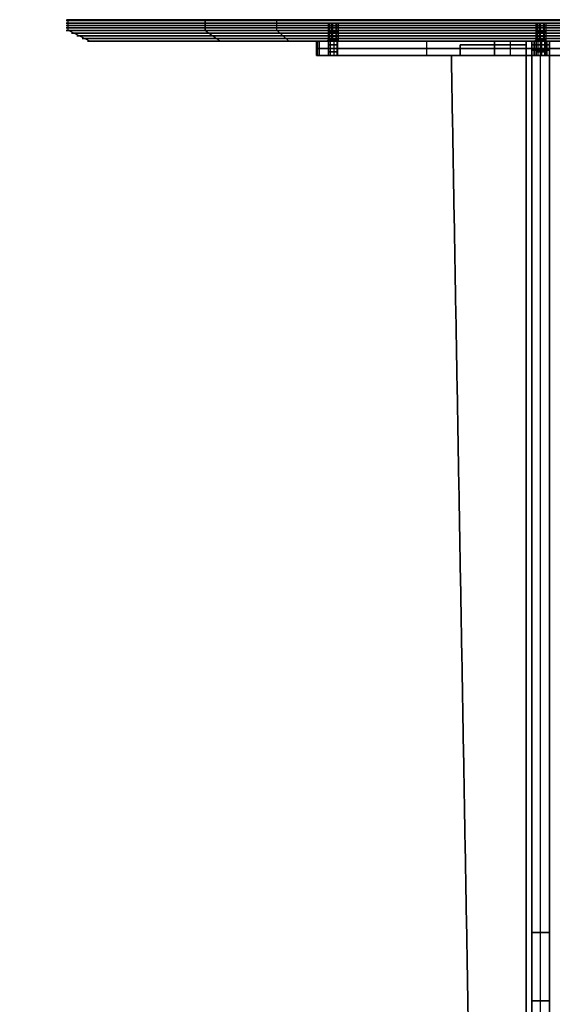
# Model space of a CAD drawing. Header units: millimetres. Extents: x -291 to 291, y -7 to 1090.
# Tile 10 of 11: x -291 to 7, y 540 to 1090. Entities that reach past the tile are written whole.
import ezdxf

# ---------------------------------------------------------------- set-up
doc = ezdxf.new("R2010")
doc.units = ezdxf.units.MM
doc.header["$MEASUREMENT"] = 0
for name, color, linetype in [('IGES LEVEL 10', 7, 'Continuous'), ('IGES LEVEL 3', 7, 'Continuous'), ('IGES LEVEL 8', 7, 'Continuous')]:
    doc.layers.add(name, color=color, linetype=linetype)

msp = doc.modelspace()

# ---------------------------------------------------------------- linework, layer by layer
at = {"layer": 'IGES LEVEL 10', "extrusion": (0, 1, 0)}
for centre, radius, start, end in [((120.21, 0, 1078), 5, 315, 0), ((120.21, 0, 1078), 5, 360, 45), ((115.97, 0, 1078), 2.5, 180, 360), ((115.97, 0, 1078), 2.5, 0, 180), ((0, 120.21, 1078), 5, 45, 135), ((0, -120.21, 1078), 5, 225, 315), ((0, -115.97, 1078), 2.5, 180, 360), ((0, 115.97, 1078), 2.5, 180, 0), ((0, 115.97, 1078), 2.5, 0, 180), ((0, -115.97, 1078), 2.5, 0, 180), ((120.21, 0, 1070), 5, 315, 360), ((120.21, 0, 1070), 5, 360, 45), ((115.97, 0, 1070), 2.5, 180, 360), ((115.97, 0, 1070), 2.5, 360, 180), ((0, 120.21, 1070), 5, 45, 135), ((0, -120.21, 1070), 5, 225, 315), ((0, -115.97, 1070), 2.5, 180, 360), ((0, 115.97, 1070), 2.5, 180, 360), ((0, 115.97, 1070), 2.5, 0, 180), ((0, -115.97, 1070), 2.5, 360, 180)]:
    msp.add_arc(centre, radius, start, end, dxfattribs=at)
at = {"layer": 'IGES LEVEL 10', "color": 253, "extrusion": (0, 1, 0)}
for centre, radius, start, end in [((120.21, 0, 1078), 5, 315, 0), ((120.21, 0, 1078), 5, 315, 0), ((120.21, 0, 1078), 5, 360, 45), ((120.21, 0, 1078), 5, 360, 45), ((115.97, 0, 1078), 2.5, 180, 360), ((115.97, 0, 1078), 2.5, 0, 180), ((115.97, 0, 1078), 2.5, 180, 360), ((115.97, 0, 1078), 2.5, 0, 180), ((0, 120.21, 1078), 5, 45, 135), ((0, -120.21, 1078), 5, 225, 315), ((0, -120.21, 1078), 5, 225, 315), ((0, 120.21, 1078), 5, 45, 135), ((0, -115.97, 1078), 2.5, 180, 360), ((0, 115.97, 1078), 2.5, 180, 0), ((0, 115.97, 1078), 2.5, 0, 180), ((0, 115.97, 1078), 2.5, 180, 0), ((0, -115.97, 1078), 2.5, 0, 180), ((0, -115.97, 1078), 2.5, 180, 360), ((0, 115.97, 1078), 2.5, 0, 180), ((0, -115.97, 1078), 2.5, 0, 180), ((120.21, 0, 1074), 5, 315, 0), ((120.21, 0, 1074), 5, 0, 45), ((115.97, 0, 1076), 2.5, 180, 0), ((115.97, 0, 1076), 2.5, 0, 180), ((115.97, 0, 1074), 2.5, 180, 0), ((115.97, 0, 1074), 2.5, 0, 180), ((0, 120.21, 1074), 5, 45, 135), ((0, -120.21, 1074), 5, 225, 315), ((0, -115.97, 1076), 2.5, 180, 0), ((0, 115.97, 1076), 2.5, 180, 0), ((0, 115.97, 1076), 2.5, 0, 180), ((0, -115.97, 1076), 2.5, 0, 180), ((0, -115.97, 1074), 2.5, 180, 0), ((0, 115.97, 1074), 2.5, 180, 0), ((0, 115.97, 1074), 2.5, 0, 180), ((0, -115.97, 1074), 2.5, 0, 180), ((120.21, 0, 1070), 5, 315, 360), ((120.21, 0, 1070), 5, 0, 45), ((120.21, 0, 1070), 5, 0, 45), ((115.97, 0, 1072), 2.5, 180, 0), ((115.97, 0, 1072), 2.5, 0, 180), ((115.97, 0, 1070), 2.5, 180, 360), ((115.97, 0, 1070), 2.5, 360, 180), ((0, 120.21, 1070), 5, 45, 135), ((0, -120.21, 1070), 5, 225, 315), ((0, -120.21, 1070), 5, 225, 315), ((0, 120.21, 1070), 5, 45, 135), ((0, -115.97, 1072), 2.5, 180, 0), ((0, 115.97, 1072), 2.5, 180, 0), ((0, 115.97, 1072), 2.5, 0, 180), ((0, -115.97, 1072), 2.5, 0, 180), ((0, -115.97, 1070), 2.5, 180, 360), ((0, 115.97, 1070), 2.5, 180, 360), ((0, 115.97, 1070), 2.5, 180, 360), ((0, 115.97, 1070), 2.5, 0, 180), ((0, -115.97, 1070), 2.5, 180, 360), ((0, -115.97, 1070), 2.5, 360, 180), ((0, 115.97, 1070), 2.5, 0, 180), ((0, -115.97, 1070), 2.5, 360, 180)]:
    msp.add_arc(centre, radius, start, end, dxfattribs=at)
at = {"layer": 'IGES LEVEL 10', "color": 253, "extrusion": (1.23156e-10, 1, 1.23156e-10)}
msp.add_arc((120.21, 0, 1070), 5, 315, 0, dxfattribs=at)
at = {"layer": 'IGES LEVEL 10', "color": 253, "extrusion": (1.628e-10, 1, 2.31352e-24)}
msp.add_arc((115.97, 0, 1070), 2.5, 180, 360, dxfattribs=at)
at = {"layer": 'IGES LEVEL 10', "color": 253, "extrusion": (1.628e-10, 1, 0)}
msp.add_arc((115.97, 0, 1070), 2.5, 360, 180, dxfattribs=at)
at = {"layer": 'IGES LEVEL 10'}
for points in [[(-125.21, 1078), (-125.21, 1074), (-125.21, 1070)], [(-123.74, 1078, -3.54), (-123.74, 1074, -3.54), (-123.74, 1070, -3.54)], [(-123.74, 1078, 3.54), (-63.64, 1078, 63.64), (-3.54, 1078, 123.74)], [(-3.54, 1078, -123.74), (-63.64, 1078, -63.64), (-123.74, 1078, -3.54)], [(-123.74, 1070, 3.54), (-123.74, 1074, 3.54), (-123.74, 1078, 3.54)], [(-118.47, 1078), (-118.47, 1074), (-118.47, 1070)], [(-113.47, 1070), (-113.47, 1074), (-113.47, 1078)], [(-25.8, 1078, 5), (-25.8, 1074, 5), (-25.8, 1070, 5)], [(-25.8, 1078, -5), (-25.8, 1074, -5), (-25.8, 1070, -5)], [(-8, 1078, 5), (-16.9, 1078, 5), (-25.8, 1078, 5)], [(-25.8, 1078, -5), (-16.9, 1078, -5), (-8, 1078, -5)], [(-25.8, 1078, 5), (-25.8, 1078), (-25.8, 1078, -5)], [(-8, 1078, 5), (-8, 1074, 5), (-8, 1070, 5)], [(-8, 1070, -5), (-8, 1074, -5), (-8, 1078, -5)], [(-8, 1078, -5), (-8, 1078), (-8, 1078, 5)], [(-5, 1078, 25.8), (-5, 1074, 25.8), (-5, 1070, 25.8)], [(-5, 1070, 8), (-5, 1074, 8), (-5, 1078, 8)], [(-5, 1078, -8), (-5, 1074, -8), (-5, 1070, -8)], [(-5, 1078, -25.8), (-5, 1074, -25.8), (-5, 1070, -25.8)], [(-5, 1078, 8), (0, 1078, 8), (5, 1078, 8)], [(-5, 1078, 25.8), (-5, 1078, 16.9), (-5, 1078, 8)], [(5, 1078, 25.8), (0, 1078, 25.8), (-5, 1078, 25.8)], [(-5, 1078, -8), (-5, 1078, -16.9), (-5, 1078, -25.8)], [(5, 1078, -8), (0, 1078, -8), (-5, 1078, -8)], [(-5, 1078, -25.8), (0, 1078, -25.8), (5, 1078, -25.8)], [(-3.54, 1078, 123.74), (-3.54, 1074, 123.74), (-3.54, 1070, 123.74)], [(-3.54, 1070, -123.74), (-3.54, 1074, -123.74), (-3.54, 1078, -123.74)], [(-2.5, 1078, 115.97), (-2.5, 1074, 115.97), (-2.5, 1070, 115.97)], [(-2.5, 1078, -115.97), (-2.5, 1074, -115.97), (-2.5, 1070, -115.97)], [(2.5, 1070, 115.97), (2.5, 1074, 115.97), (2.5, 1078, 115.97)], [(2.5, 1070, -115.97), (2.5, 1074, -115.97), (2.5, 1078, -115.97)], [(3.54, 1070, 123.74), (3.54, 1074, 123.74), (3.54, 1078, 123.74)], [(3.54, 1078, -123.74), (3.54, 1074, -123.74), (3.54, 1070, -123.74)], [(3.54, 1078, 123.74), (63.64, 1078, 63.64), (123.74, 1078, 3.54)], [(123.74, 1078, -3.54), (63.64, 1078, -63.64), (3.54, 1078, -123.74)], [(5, 1078, 8), (5, 1074, 8), (5, 1070, 8)], [(5, 1078, 25.8), (5, 1074, 25.8), (5, 1070, 25.8)], [(5, 1078, -25.8), (5, 1074, -25.8), (5, 1070, -25.8)], [(5, 1070, -8), (5, 1074, -8), (5, 1078, -8)], [(5, 1078, 8), (5, 1078, 16.9), (5, 1078, 25.8)], [(5, 1078, -25.8), (5, 1078, -16.9), (5, 1078, -8)], [(-123.74, 1070, 3.54), (-63.64, 1070, 63.64), (-3.54, 1070, 123.74)], [(-3.54, 1070, -123.74), (-63.64, 1070, -63.64), (-123.74, 1070, -3.54)], [(-25.8, 1070, -5), (-16.9, 1070, -5), (-8, 1070, -5)], [(-25.8, 1070, 5), (-25.8, 1070), (-25.8, 1070, -5)], [(-8, 1070, 5), (-16.9, 1070, 5), (-25.8, 1070, 5)], [(-8, 1070, -5), (-8, 1070), (-8, 1070, 5)], [(-5, 1070, 25.8), (-5, 1070, 16.9), (-5, 1070, 8)], [(5, 1070, 25.8), (0, 1070, 25.8), (-5, 1070, 25.8)], [(-5, 1070, 8), (0, 1070, 8), (5, 1070, 8)], [(-5, 1070, -25.8), (0, 1070, -25.8), (5, 1070, -25.8)], [(-5, 1070, -8), (-5, 1070, -16.9), (-5, 1070, -25.8)], [(5, 1070, -8), (0, 1070, -8), (-5, 1070, -8)], [(3.54, 1070, 123.74), (63.64, 1070, 63.64), (123.74, 1070, 3.54)], [(123.74, 1070, -3.54), (63.64, 1070, -63.64), (3.54, 1070, -123.74)], [(5, 1070, 8), (5, 1070, 16.9), (5, 1070, 25.8)], [(5, 1070, -25.8), (5, 1070, -16.9), (5, 1070, -8)]]:
    msp.add_open_spline(points, degree=2, dxfattribs=at)
at = {"layer": 'IGES LEVEL 10', "color": 253}
for points in [[(-125.21, 1070), (-125.21, 1074), (-125.21, 1078)], [(-125.21, 1078), (-121.84, 1078), (-118.47, 1078)], [(-125.21, 1078), (-125.21, 1074), (-125.21, 1070)], [(-124.73, 1078, -2.14), (-124.73, 1074, -2.14), (-124.73, 1070, -2.14)], [(-124.73, 1078, 2.14), (-124.73, 1074, 2.14), (-124.73, 1070, 2.14)], [(-123.74, 1070, 3.54), (-123.74, 1074, 3.54), (-123.74, 1078, 3.54)], [(-123.74, 1078, 3.54), (-63.64, 1078, 63.64), (-3.54, 1078, 123.74)], [(-123.74, 1078, -3.54), (-123.74, 1074, -3.54), (-123.74, 1070, -3.54)], [(-3.54, 1078, -123.74), (-63.64, 1078, -63.64), (-123.74, 1078, -3.54)], [(-123.74, 1078, -3.54), (-123.74, 1074, -3.54), (-123.74, 1070, -3.54)], [(-3.54, 1078, -123.74), (-63.64, 1078, -63.64), (-123.74, 1078, -3.54)], [(-123.74, 1078, 3.54), (-63.64, 1078, 63.64), (-3.54, 1078, 123.74)], [(-123.74, 1070, 3.54), (-123.74, 1074, 3.54), (-123.74, 1078, 3.54)], [(-118.47, 1070), (-118.47, 1074), (-118.47, 1078)], [(-118.47, 1078), (-118.47, 1074), (-118.47, 1070)], [(-117.55, 1078, -1.93), (-117.55, 1074, -1.93), (-117.55, 1070, -1.93)], [(-117.55, 1078, 1.93), (-117.55, 1074, 1.93), (-117.55, 1070, 1.93)], [(-115.48, 1078, -2.45), (-115.48, 1074, -2.45), (-115.48, 1070, -2.45)], [(-115.48, 1078, 2.45), (-115.48, 1074, 2.45), (-115.48, 1070, 2.45)], [(-113.76, 1078, -1.18), (-113.76, 1074, -1.18), (-113.76, 1070, -1.18)], [(-113.76, 1078, 1.18), (-113.76, 1074, 1.18), (-113.76, 1070, 1.18)], [(-113.47, 1078), (-113.47, 1074), (-113.47, 1070)], [(-113.47, 1078), (-69.63, 1078), (-25.8, 1078)], [(-113.47, 1070), (-113.47, 1074), (-113.47, 1078)], [(-63.64, 1070, 63.64), (-63.64, 1074, 63.64), (-63.64, 1078, 63.64)], [(-63.64, 1070, -63.64), (-63.64, 1074, -63.64), (-63.64, 1078, -63.64)], [(-25.8, 1070, 5), (-25.8, 1074, 5), (-25.8, 1078, 5)], [(-25.8, 1078, 5), (-16.9, 1078, 5), (-8, 1078, 5)], [(-25.8, 1070, -5), (-25.8, 1074, -5), (-25.8, 1078, -5)], [(-25.8, 1078, -5), (-25.8, 1078), (-25.8, 1078, 5)], [(-25.8, 1078, 5), (-25.8, 1074, 5), (-25.8, 1070, 5)], [(-25.8, 1070), (-25.8, 1074), (-25.8, 1078)], [(-8, 1078, -5), (-16.9, 1078, -5), (-25.8, 1078, -5)], [(-25.8, 1078, -5), (-25.8, 1074, -5), (-25.8, 1070, -5)], [(-25.8, 1078, 5), (-25.8, 1078), (-25.8, 1078, -5)], [(-25.8, 1078, -5), (-16.9, 1078, -5), (-8, 1078, -5)], [(-8, 1078, 5), (-16.9, 1078, 5), (-25.8, 1078, 5)], [(-16.9, 1070, 5), (-16.9, 1074, 5), (-16.9, 1078, 5)], [(-16.9, 1070, -5), (-16.9, 1074, -5), (-16.9, 1078, -5)], [(-8, 1070, 5), (-8, 1074, 5), (-8, 1078, 5)], [(-8, 1078, 5), (-8, 1078), (-8, 1078, -5)], [(-8, 1078, -5), (-8, 1074, -5), (-8, 1070, -5)], [(-8, 1070), (-8, 1074), (-8, 1078)], [(-8, 1078, 5), (-8, 1074, 5), (-8, 1070, 5)], [(-8, 1070, -5), (-8, 1074, -5), (-8, 1078, -5)], [(-8, 1078, -5), (-8, 1078), (-8, 1078, 5)], [(-8, 1078), (0, 1078), (8, 1078)], [(5, 1078, 8), (0, 1078, 8), (-5, 1078, 8)], [(-5, 1078, 8), (-5, 1074, 8), (-5, 1070, 8)], [(-5, 1070, 25.8), (-5, 1074, 25.8), (-5, 1078, 25.8)], [(-5, 1078, 25.8), (0, 1078, 25.8), (5, 1078, 25.8)], [(-5, 1070, 8), (-5, 1074, 8), (-5, 1078, 8)], [(-5, 1078, 8), (-5, 1078, 16.9), (-5, 1078, 25.8)], [(-5, 1078, 25.8), (-5, 1074, 25.8), (-5, 1070, 25.8)], [(-5, 1070, 16.9), (-5, 1074, 16.9), (-5, 1078, 16.9)], [(-5, 1070, -8), (-5, 1074, -8), (-5, 1078, -8)], [(-5, 1078, -8), (0, 1078, -8), (5, 1078, -8)], [(-5, 1070, -25.8), (-5, 1074, -25.8), (-5, 1078, -25.8)], [(-5, 1078, -25.8), (-5, 1078, -16.9), (-5, 1078, -8)], [(-5, 1078, -8), (-5, 1074, -8), (-5, 1070, -8)], [(-5, 1070, -16.9), (-5, 1074, -16.9), (-5, 1078, -16.9)], [(5, 1078, -25.8), (0, 1078, -25.8), (-5, 1078, -25.8)], [(-5, 1078, -25.8), (-5, 1074, -25.8), (-5, 1070, -25.8)], [(-5, 1078, -25.8), (0, 1078, -25.8), (5, 1078, -25.8)], [(5, 1078, -8), (0, 1078, -8), (-5, 1078, -8)], [(-5, 1078, -8), (-5, 1078, -16.9), (-5, 1078, -25.8)], [(5, 1078, 25.8), (0, 1078, 25.8), (-5, 1078, 25.8)], [(-5, 1078, 25.8), (-5, 1078, 16.9), (-5, 1078, 8)], [(-5, 1078, 8), (0, 1078, 8), (5, 1078, 8)], [(-3.54, 1078, 123.74), (-3.54, 1074, 123.74), (-3.54, 1070, 123.74)], [(-3.54, 1078, 123.74), (-3.54, 1074, 123.74), (-3.54, 1070, 123.74)], [(-3.54, 1070, -123.74), (-3.54, 1074, -123.74), (-3.54, 1078, -123.74)], [(-3.54, 1070, -123.74), (-3.54, 1074, -123.74), (-3.54, 1078, -123.74)], [(-2.5, 1070, -115.97), (-2.5, 1074, -115.97), (-2.5, 1078, -115.97)], [(-2.5, 1070, 115.97), (-2.5, 1074, 115.97), (-2.5, 1078, 115.97)], [(-2.5, 1078, 115.97), (-2.5, 1074, 115.97), (-2.5, 1070, 115.97)], [(-2.5, 1078, -115.97), (-2.5, 1074, -115.97), (-2.5, 1070, -115.97)], [(-1.59, 1078, -117.9), (-1.59, 1074, -117.9), (-1.59, 1070, -117.9)], [(-1.59, 1078, 114.03), (-1.59, 1074, 114.03), (-1.59, 1070, 114.03)], [(-1.59, 1078, 117.9), (-1.59, 1074, 117.9), (-1.59, 1070, 117.9)], [(-1.59, 1078, -114.03), (-1.59, 1074, -114.03), (-1.59, 1070, -114.03)], [(0, 1070, 8), (0, 1074, 8), (0, 1078, 8)], [(0, 1070, 25.8), (0, 1074, 25.8), (0, 1078, 25.8)], [(0, 1070, -8), (0, 1074, -8), (0, 1078, -8)], [(0, 1070, -25.8), (0, 1074, -25.8), (0, 1078, -25.8)], [(0, 1078, 125.21), (0, 1074, 125.21), (0, 1070, 125.21)], [(0, 1078, -125.21), (0, 1074, -125.21), (0, 1070, -125.21)], [(0, 1078, 125.21), (0, 1078, 121.84), (0, 1078, 118.47)], [(0, 1078, 113.47), (0, 1078, 69.63), (0, 1078, 25.8)], [(0, 1078, 8), (0, 1078), (0, 1078, -8)], [(0, 1078, -25.8), (0, 1078, -69.63), (0, 1078, -113.47)], [(0, 1078, -118.47), (0, 1078, -121.84), (0, 1078, -125.21)], [(0.49, 1078, -118.42), (0.49, 1074, -118.42), (0.49, 1070, -118.42)], [(0.49, 1078, 113.51), (0.49, 1074, 113.51), (0.49, 1070, 113.51)], [(0.49, 1078, 118.42), (0.49, 1074, 118.42), (0.49, 1070, 118.42)], [(0.49, 1078, -113.51), (0.49, 1074, -113.51), (0.49, 1070, -113.51)], [(2.2, 1078, -117.14), (2.2, 1074, -117.14), (2.2, 1070, -117.14)], [(2.2, 1078, 114.79), (2.2, 1074, 114.79), (2.2, 1070, 114.79)], [(2.2, 1078, 117.14), (2.2, 1074, 117.14), (2.2, 1070, 117.14)], [(2.2, 1078, -114.79), (2.2, 1074, -114.79), (2.2, 1070, -114.79)], [(2.5, 1078, -115.97), (2.5, 1074, -115.97), (2.5, 1070, -115.97)], [(2.5, 1078, 115.97), (2.5, 1074, 115.97), (2.5, 1070, 115.97)], [(2.5, 1070, 115.97), (2.5, 1074, 115.97), (2.5, 1078, 115.97)], [(2.5, 1070, -115.97), (2.5, 1074, -115.97), (2.5, 1078, -115.97)], [(3.54, 1070, 123.74), (3.54, 1074, 123.74), (3.54, 1078, 123.74)], [(3.54, 1078, 123.74), (63.64, 1078, 63.64), (123.74, 1078, 3.54)], [(3.54, 1070, 123.74), (3.54, 1074, 123.74), (3.54, 1078, 123.74)], [(3.54, 1078, -123.74), (3.54, 1074, -123.74), (3.54, 1070, -123.74)], [(123.74, 1078, -3.54), (63.64, 1078, -63.64), (3.54, 1078, -123.74)], [(3.54, 1078, -123.74), (3.54, 1074, -123.74), (3.54, 1070, -123.74)], [(123.74, 1078, -3.54), (63.64, 1078, -63.64), (3.54, 1078, -123.74)], [(3.54, 1078, 123.74), (63.64, 1078, 63.64), (123.74, 1078, 3.54)], [(5, 1070, 8), (5, 1074, 8), (5, 1078, 8)], [(5, 1070, 25.8), (5, 1074, 25.8), (5, 1078, 25.8)], [(5, 1078, 25.8), (5, 1078, 16.9), (5, 1078, 8)], [(5, 1078, 8), (5, 1074, 8), (5, 1070, 8)], [(5, 1070, 16.9), (5, 1074, 16.9), (5, 1078, 16.9)], [(5, 1078, 25.8), (5, 1074, 25.8), (5, 1070, 25.8)], [(5, 1078, -8), (5, 1074, -8), (5, 1070, -8)], [(5, 1070, -25.8), (5, 1074, -25.8), (5, 1078, -25.8)], [(5, 1070, -8), (5, 1074, -8), (5, 1078, -8)], [(5, 1078, -8), (5, 1078, -16.9), (5, 1078, -25.8)], [(5, 1078, -25.8), (5, 1074, -25.8), (5, 1070, -25.8)], [(5, 1070, -16.9), (5, 1074, -16.9), (5, 1078, -16.9)], [(5, 1078, -25.8), (5, 1078, -16.9), (5, 1078, -8)], [(5, 1078, 8), (5, 1078, 16.9), (5, 1078, 25.8)], [(-3.54, 1074, 123.74), (-63.64, 1074, 63.64), (-123.74, 1074, 3.54)], [(-123.74, 1074, -3.54), (-63.64, 1074, -63.64), (-3.54, 1074, -123.74)], [(-8, 1074, 5), (-16.9, 1074, 5), (-25.8, 1074, 5)], [(-25.8, 1074, 5), (-25.8, 1074), (-25.8, 1074, -5)], [(-25.8, 1074, -5), (-16.9, 1074, -5), (-8, 1074, -5)], [(-8, 1074, -5), (-8, 1074), (-8, 1074, 5)], [(-5, 1074, 8), (0, 1074, 8), (5, 1074, 8)], [(5, 1074, 25.8), (0, 1074, 25.8), (-5, 1074, 25.8)], [(-5, 1074, 25.8), (-5, 1074, 16.9), (-5, 1074, 8)], [(5, 1074, -8), (0, 1074, -8), (-5, 1074, -8)], [(-5, 1074, -8), (-5, 1074, -16.9), (-5, 1074, -25.8)], [(-5, 1074, -25.8), (0, 1074, -25.8), (5, 1074, -25.8)], [(123.74, 1074, 3.54), (63.64, 1074, 63.64), (3.54, 1074, 123.74)], [(3.54, 1074, -123.74), (63.64, 1074, -63.64), (123.74, 1074, -3.54)], [(5, 1074, 8), (5, 1074, 16.9), (5, 1074, 25.8)], [(5, 1074, -25.8), (5, 1074, -16.9), (5, 1074, -8)], [(-125.21, 1070), (-121.84, 1070), (-118.47, 1070)], [(-3.54, 1070, 123.74), (-63.64, 1070, 63.64), (-123.74, 1070, 3.54)], [(-123.74, 1070, -3.54), (-63.64, 1070, -63.64), (-3.54, 1070, -123.74)], [(-3.54, 1070, -123.74), (-63.64, 1070, -63.64), (-123.74, 1070, -3.54)], [(-123.74, 1070, 3.54), (-63.64, 1070, 63.64), (-3.54, 1070, 123.74)], [(-113.47, 1070), (-69.63, 1070), (-25.8, 1070)], [(-8, 1070, 5), (-16.9, 1070, 5), (-25.8, 1070, 5)], [(-25.8, 1070, 5), (-25.8, 1070), (-25.8, 1070, -5)], [(-25.8, 1070, -5), (-16.9, 1070, -5), (-8, 1070, -5)], [(-8, 1070, 5), (-16.9, 1070, 5), (-25.8, 1070, 5)], [(-25.8, 1070, 5), (-25.8, 1070), (-25.8, 1070, -5)], [(-25.8, 1070, -5), (-16.9, 1070, -5), (-8, 1070, -5)], [(-8, 1070, -5), (-8, 1070), (-8, 1070, 5)], [(-8, 1070, -5), (-8, 1070), (-8, 1070, 5)], [(-8, 1070), (0, 1070), (8, 1070)], [(-5, 1070, 8), (0, 1070, 8), (5, 1070, 8)], [(5, 1070, 25.8), (0, 1070, 25.8), (-5, 1070, 25.8)], [(-5, 1070, 25.8), (-5, 1070, 16.9), (-5, 1070, 8)], [(5, 1070, -8), (0, 1070, -8), (-5, 1070, -8)], [(-5, 1070, -8), (-5, 1070, -16.9), (-5, 1070, -25.8)], [(-5, 1070, -25.8), (0, 1070, -25.8), (5, 1070, -25.8)], [(5, 1070, -8), (0, 1070, -8), (-5, 1070, -8)], [(-5, 1070, -8), (-5, 1070, -16.9), (-5, 1070, -25.8)], [(-5, 1070, -25.8), (0, 1070, -25.8), (5, 1070, -25.8)], [(-5, 1070, 8), (0, 1070, 8), (5, 1070, 8)], [(5, 1070, 25.8), (0, 1070, 25.8), (-5, 1070, 25.8)], [(-5, 1070, 25.8), (-5, 1070, 16.9), (-5, 1070, 8)], [(0, 1070, 125.21), (0, 1070, 121.84), (0, 1070, 118.47)], [(0, 1070, 113.47), (0, 1070, 69.63), (0, 1070, 25.8)], [(0, 1070, 8), (0, 1070), (0, 1070, -8)], [(0, 1070, -25.8), (0, 1070, -69.63), (0, 1070, -113.47)], [(0, 1070, -118.47), (0, 1070, -121.84), (0, 1070, -125.21)], [(123.74, 1070, 3.54), (63.64, 1070, 63.64), (3.54, 1070, 123.74)], [(3.54, 1070, -123.74), (63.64, 1070, -63.64), (123.74, 1070, -3.54)], [(123.74, 1070, -3.54), (63.64, 1070, -63.64), (3.54, 1070, -123.74)], [(3.54, 1070, 123.74), (63.64, 1070, 63.64), (123.74, 1070, 3.54)], [(5, 1070, 8), (5, 1070, 16.9), (5, 1070, 25.8)], [(5, 1070, -25.8), (5, 1070, -16.9), (5, 1070, -8)], [(5, 1070, -25.8), (5, 1070, -16.9), (5, 1070, -8)], [(5, 1070, 8), (5, 1070, 16.9), (5, 1070, 25.8)]]:
    msp.add_open_spline(points, degree=2, dxfattribs=at)
at = {"layer": 'IGES LEVEL 3'}
for points in [[(-44.86, 1070, -5), (-44.86, 1073, -5), (-44.86, 1076, -5)], [(-44.86, 1076, 5), (-44.86, 1073, 5), (-44.86, 1070, 5)], [(-44.86, 1076, -5), (-26.43, 1076, -5), (-8, 1076, -5)], [(-44.86, 1076, 5), (-44.86, 1076), (-44.86, 1076, -5)], [(-8, 1076, 5), (-26.43, 1076, 5), (-44.86, 1076, 5)], [(-8, 1076, -5), (-8, 542, -5), (-8, 8, -5)], [(-8, 1076, 5), (-8, 1076), (-8, 1076, -5)], [(-8, 8, 5), (-8, 542, 5), (-8, 1076, 5)], [(-5, 1076, -44.86), (-5, 1073, -44.86), (-5, 1070, -44.86)], [(-5, 1076, -44.86), (0, 1076, -44.86), (5, 1076, -44.86)], [(-5, 1076, -8), (-5, 1076, -26.43), (-5, 1076, -44.86)], [(-5, 1076, -8), (0, 1076, -8), (5, 1076, -8)], [(-5, 8, -8), (-5, 542, -8), (-5, 1076, -8)], [(-5, 1070, 44.86), (-5, 1073, 44.86), (-5, 1076, 44.86)], [(-5, 1076, 44.86), (-5, 1076, 26.43), (-5, 1076, 8)], [(5, 1076, 44.86), (0, 1076, 44.86), (-5, 1076, 44.86)], [(-5, 1076, 8), (-5, 542, 8), (-5, 8, 8)], [(5, 1076, 8), (0, 1076, 8), (-5, 1076, 8)], [(5, 1070, -44.86), (5, 1073, -44.86), (5, 1076, -44.86)], [(5, 1076, -44.86), (5, 1076, -26.43), (5, 1076, -8)], [(5, 1076, -8), (5, 542, -8), (5, 8, -8)], [(5, 1076, 44.86), (5, 1073, 44.86), (5, 1070, 44.86)], [(5, 1076, 8), (5, 1076, 26.43), (5, 1076, 44.86)], [(5, 8, 8), (5, 542, 8), (5, 1076, 8)], [(-32.76, 90.38, -5), (-41.31, 580.19, -5), (-49.86, 1070, -5)], [(-49.86, 1070, 5), (-41.31, 580.19, 5), (-32.76, 90.38, 5)], [(-49.86, 1070, -5), (-47.36, 1070, -5), (-44.86, 1070, -5)], [(-49.86, 1070, 5), (-49.86, 1070), (-49.86, 1070, -5)], [(-44.86, 1070, 5), (-47.36, 1070, 5), (-49.86, 1070, 5)], [(-44.86, 1070, -5), (-44.86, 1070), (-44.86, 1070, 5)], [(-5, 1070, -49.86), (-5, 580.19, -41.31), (-5, 90.38, -32.76)], [(-5, 1070, -49.86), (0, 1070, -49.86), (5, 1070, -49.86)], [(-5, 1070, -44.86), (-5, 1070, -47.36), (-5, 1070, -49.86)], [(5, 1070, -44.86), (0, 1070, -44.86), (-5, 1070, -44.86)], [(-5, 90.38, 32.76), (-5, 580.19, 41.31), (-5, 1070, 49.86)], [(-5, 1070, 49.86), (-5, 1070, 47.36), (-5, 1070, 44.86)], [(5, 1070, 49.86), (0, 1070, 49.86), (-5, 1070, 49.86)], [(-5, 1070, 44.86), (0, 1070, 44.86), (5, 1070, 44.86)], [(5, 90.38, -32.76), (5, 580.19, -41.31), (5, 1070, -49.86)], [(5, 1070, -49.86), (5, 1070, -47.36), (5, 1070, -44.86)], [(5, 1070, 49.86), (5, 580.19, 41.31), (5, 90.38, 32.76)], [(5, 1070, 44.86), (5, 1070, 47.36), (5, 1070, 49.86)]]:
    msp.add_open_spline(points, degree=2, dxfattribs=at)
at = {"layer": 'IGES LEVEL 3', "color": 253}
for points in [[(-8, 1076, -5), (-26.43, 1076, -5), (-44.86, 1076, -5)], [(-44.86, 1076, -5), (-44.86, 1073, -5), (-44.86, 1070, -5)], [(-8, 1076, 5), (-26.43, 1076, 5), (-44.86, 1076, 5)], [(-44.86, 1076, 5), (-44.86, 1073, 5), (-44.86, 1070, 5)], [(-44.86, 1070, -5), (-44.86, 1073, -5), (-44.86, 1076, -5)], [(-44.86, 1076, -5), (-44.86, 1076), (-44.86, 1076, 5)], [(-44.86, 1076, 5), (-44.86, 1073, 5), (-44.86, 1070, 5)], [(-44.86, 1070), (-44.86, 1073), (-44.86, 1076)], [(-44.86, 1076, 5), (-44.86, 1076), (-44.86, 1076, -5)], [(-44.86, 1076, -5), (-26.43, 1076, -5), (-8, 1076, -5)], [(-8, 1076, 5), (-26.43, 1076, 5), (-44.86, 1076, 5)], [(-44.86, 1076), (-26.43, 1076), (-8, 1076)], [(-44.86, 1073, 5), (-44.86, 1073), (-44.86, 1073, -5)], [(-26.43, 1076, 5), (-26.43, 1076), (-26.43, 1076, -5)], [(-8, 8, -5), (-8, 542, -5), (-8, 1076, -5)], [(-8, 8, 5), (-8, 542, 5), (-8, 1076, 5)], [(-8, 1076, -5), (-8, 1076), (-8, 1076, 5)], [(-8, 8, 5), (-8, 542, 5), (-8, 1076, 5)], [(-8, 1076, 5), (-8, 1076), (-8, 1076, -5)], [(-8, 1076, -5), (-8, 542, -5), (-8, 8, -5)], [(-8, 8), (-8, 542), (-8, 1076)], [(-5, 8, -8), (-5, 542, -8), (-5, 1076, -8)], [(-5, 1076, -8), (-5, 1076, -26.43), (-5, 1076, -44.86)], [(-5, 1076, -44.86), (-5, 1073, -44.86), (-5, 1070, -44.86)], [(5, 1076, -44.86), (0, 1076, -44.86), (-5, 1076, -44.86)], [(-5, 1076, -44.86), (-5, 1073, -44.86), (-5, 1070, -44.86)], [(-5, 1076, -44.86), (0, 1076, -44.86), (5, 1076, -44.86)], [(5, 1076, -8), (0, 1076, -8), (-5, 1076, -8)], [(-5, 1076, -8), (-5, 1076, -26.43), (-5, 1076, -44.86)], [(-5, 1076, -26.43), (0, 1076, -26.43), (5, 1076, -26.43)], [(-5, 8, -8), (-5, 542, -8), (-5, 1076, -8)], [(-5, 1076, -8), (0, 1076, -8), (5, 1076, -8)], [(-5, 8, 8), (-5, 542, 8), (-5, 1076, 8)], [(-5, 1076, 8), (-5, 1076, 26.43), (-5, 1076, 44.86)], [(-5, 1076, 44.86), (-5, 1073, 44.86), (-5, 1070, 44.86)], [(-5, 1070, 44.86), (-5, 1073, 44.86), (-5, 1076, 44.86)], [(-5, 1076, 44.86), (0, 1076, 44.86), (5, 1076, 44.86)], [(5, 1076, 44.86), (0, 1076, 44.86), (-5, 1076, 44.86)], [(-5, 1076, 44.86), (-5, 1076, 26.43), (-5, 1076, 8)], [(-5, 1076, 8), (0, 1076, 8), (5, 1076, 8)], [(5, 1076, 26.43), (0, 1076, 26.43), (-5, 1076, 26.43)], [(5, 1076, 8), (0, 1076, 8), (-5, 1076, 8)], [(-5, 1076, 8), (-5, 542, 8), (-5, 8, 8)], [(-5, 1073, -44.86), (0, 1073, -44.86), (5, 1073, -44.86)], [(5, 1073, 44.86), (0, 1073, 44.86), (-5, 1073, 44.86)], [(0, 1070, -44.86), (0, 1073, -44.86), (0, 1076, -44.86)], [(0, 1076, -44.86), (0, 1076, -26.43), (0, 1076, -8)], [(0, 8, -8), (0, 542, -8), (0, 1076, -8)], [(0, 1070, 44.86), (0, 1073, 44.86), (0, 1076, 44.86)], [(0, 1076, 44.86), (0, 1076, 26.43), (0, 1076, 8)], [(0, 8, 8), (0, 542, 8), (0, 1076, 8)], [(5, 8, -8), (5, 542, -8), (5, 1076, -8)], [(5, 1076, -8), (5, 1076, -26.43), (5, 1076, -44.86)], [(5, 1076, -44.86), (5, 1073, -44.86), (5, 1070, -44.86)], [(5, 1070, -44.86), (5, 1073, -44.86), (5, 1076, -44.86)], [(5, 1076, -44.86), (5, 1076, -26.43), (5, 1076, -8)], [(5, 1076, -8), (5, 542, -8), (5, 8, -8)], [(5, 8, 8), (5, 542, 8), (5, 1076, 8)], [(5, 1076, 8), (5, 1076, 26.43), (5, 1076, 44.86)], [(5, 1076, 44.86), (5, 1073, 44.86), (5, 1070, 44.86)], [(5, 1076, 44.86), (5, 1073, 44.86), (5, 1070, 44.86)], [(5, 1076, 8), (5, 1076, 26.43), (5, 1076, 44.86)], [(5, 8, 8), (5, 542, 8), (5, 1076, 8)], [(-49.86, 1070, -5), (-41.31, 580.19, -5), (-32.76, 90.38, -5)], [(-44.86, 1070, -5), (-47.36, 1070, -5), (-49.86, 1070, -5)], [(-44.86, 1070, 5), (-47.36, 1070, 5), (-49.86, 1070, 5)], [(-49.86, 1070, 5), (-41.31, 580.19, 5), (-32.76, 90.38, 5)], [(-32.76, 90.38, -5), (-41.31, 580.19, -5), (-49.86, 1070, -5)], [(-49.86, 1070, -5), (-49.86, 1070), (-49.86, 1070, 5)], [(-49.86, 1070, 5), (-41.31, 580.19, 5), (-32.76, 90.38, 5)], [(-32.76, 90.38), (-41.31, 580.19), (-49.86, 1070)], [(-49.86, 1070, 5), (-49.86, 1070), (-49.86, 1070, -5)], [(-49.86, 1070, -5), (-47.36, 1070, -5), (-44.86, 1070, -5)], [(-44.86, 1070, 5), (-47.36, 1070, 5), (-49.86, 1070, 5)], [(-49.86, 1070), (-47.36, 1070), (-44.86, 1070)], [(-47.36, 1070, 5), (-47.36, 1070), (-47.36, 1070, -5)], [(-44.86, 1070, 5), (-44.86, 1070), (-44.86, 1070, -5)], [(-44.86, 1070, -5), (-44.86, 1070), (-44.86, 1070, 5)], [(-5, 1070, -44.86), (-5, 1070, -47.36), (-5, 1070, -49.86)], [(-5, 1070, -49.86), (-5, 580.19, -41.31), (-5, 90.38, -32.76)], [(-5, 1070, -44.86), (0, 1070, -44.86), (5, 1070, -44.86)], [(5, 1070, -49.86), (0, 1070, -49.86), (-5, 1070, -49.86)], [(-5, 1070, -49.86), (-5, 580.19, -41.31), (-5, 90.38, -32.76)], [(-5, 1070, -49.86), (0, 1070, -49.86), (5, 1070, -49.86)], [(5, 1070, -44.86), (0, 1070, -44.86), (-5, 1070, -44.86)], [(-5, 1070, -44.86), (-5, 1070, -47.36), (-5, 1070, -49.86)], [(-5, 1070, -47.36), (0, 1070, -47.36), (5, 1070, -47.36)], [(-5, 1070, 49.86), (-5, 580.19, 41.31), (-5, 90.38, 32.76)], [(-5, 1070, 44.86), (-5, 1070, 47.36), (-5, 1070, 49.86)], [(5, 1070, 44.86), (0, 1070, 44.86), (-5, 1070, 44.86)], [(-5, 90.38, 32.76), (-5, 580.19, 41.31), (-5, 1070, 49.86)], [(-5, 1070, 49.86), (0, 1070, 49.86), (5, 1070, 49.86)], [(5, 1070, 49.86), (0, 1070, 49.86), (-5, 1070, 49.86)], [(-5, 1070, 49.86), (-5, 1070, 47.36), (-5, 1070, 44.86)], [(-5, 1070, 44.86), (0, 1070, 44.86), (5, 1070, 44.86)], [(5, 1070, 47.36), (0, 1070, 47.36), (-5, 1070, 47.36)], [(0, 90.38, -32.76), (0, 580.19, -41.31), (0, 1070, -49.86)], [(0, 1070, -49.86), (0, 1070, -47.36), (0, 1070, -44.86)], [(0, 90.38, 32.76), (0, 580.19, 41.31), (0, 1070, 49.86)], [(0, 1070, 49.86), (0, 1070, 47.36), (0, 1070, 44.86)], [(5, 1070, -49.86), (5, 580.19, -41.31), (5, 90.38, -32.76)], [(5, 1070, -44.86), (5, 1070, -47.36), (5, 1070, -49.86)], [(5, 90.38, -32.76), (5, 580.19, -41.31), (5, 1070, -49.86)], [(5, 1070, -49.86), (5, 1070, -47.36), (5, 1070, -44.86)], [(5, 1070, 44.86), (5, 1070, 47.36), (5, 1070, 49.86)], [(5, 1070, 49.86), (5, 580.19, 41.31), (5, 90.38, 32.76)], [(5, 1070, 49.86), (5, 580.19, 41.31), (5, 90.38, 32.76)], [(5, 1070, 44.86), (5, 1070, 47.36), (5, 1070, 49.86)], [(-41.31, 580.19, -5), (-41.31, 580.19), (-41.31, 580.19, 5)], [(5, 580.19, -41.31), (0, 580.19, -41.31), (-5, 580.19, -41.31)], [(-5, 580.19, 41.31), (0, 580.19, 41.31), (5, 580.19, 41.31)], [(-8, 542, -5), (-8, 542), (-8, 542, 5)], [(5, 542, -8), (0, 542, -8), (-5, 542, -8)], [(-5, 542, 8), (0, 542, 8), (5, 542, 8)]]:
    msp.add_open_spline(points, degree=2, dxfattribs=at)
at = {"layer": 'IGES LEVEL 8', "extrusion": (0, 1, 0)}
for centre, radius, start, end in [((0, 0, 1089.5), 265, 315, 135), ((0, 0, 1090), 264.5, 315, 135), ((0, 0, 1089.5), 265, 135, 315), ((0, 0, 1090), 264.5, 135, 315), ((0, 0, 1084), 265, 315, 135), ((0, 0, 1084), 265, 135, 315), ((115.97, 0, 1088), 2.85, 315, 135), ((115.97, 0, 1088), 2.85, 135, 315), ((0, -115.97, 1088), 2.85, 315, 135), ((0, 115.97, 1088), 2.85, 315, 135), ((0, 115.97, 1088), 2.85, 135, 315), ((0, -115.97, 1088), 2.85, 135, 315), ((0, 0, 1078), 253, 315, 135), ((0, 0, 1078), 253, 135, 315), ((115.97, 0, 1078), 3.35, 315, 135), ((115.97, 0, 1078.5), 2.85, 315, 135), ((115.97, 0, 1078), 3.35, 135, 315), ((115.97, 0, 1078.5), 2.85, 135, 315), ((0, -115.97, 1078), 3.35, 315, 135), ((0, 115.97, 1078), 3.35, 315, 135), ((0, 115.97, 1078.5), 2.85, 315, 135), ((0, -115.97, 1078.5), 2.85, 315, 135), ((0, 115.97, 1078), 3.35, 135, 315), ((0, -115.97, 1078), 3.35, 135, 315), ((0, 115.97, 1078.5), 2.85, 135, 315), ((0, -115.97, 1078.5), 2.85, 135, 315)]:
    msp.add_arc(centre, radius, start, end, dxfattribs=at)
at = {"layer": 'IGES LEVEL 8', "color": 253, "extrusion": (0, 1, 0)}
for centre, radius, start, end in [((0, 0, 1089.5), 265, 315, 135), ((0, 0, 1089.5), 265, 315, 135), ((0, 0, 1089.63), 264.87, 315, 135), ((0, 0, 1089.75), 264.75, 315, 135), ((0, 0, 1089.88), 264.62, 315, 135), ((0, 0, 1090), 264.5, 315, 135), ((0, 0, 1090), 264.5, 315, 135), ((0, 0, 1089.5), 265, 135, 315), ((0, 0, 1089.5), 265, 135, 315), ((0, 0, 1089.63), 264.87, 135, 315), ((0, 0, 1089.75), 264.75, 135, 315), ((0, 0, 1089.88), 264.62, 135, 315), ((0, 0, 1090), 264.5, 135, 315), ((0, 0, 1090), 264.5, 135, 315), ((0, 0, 1088.13), 265, 315, 135), ((0, 0, 1086.75), 265, 315, 135), ((0, 0, 1085.38), 265, 315, 135), ((0, 0, 1084), 265, 315, 135), ((0, 0, 1084), 265, 315, 135), ((0, 0, 1088.13), 265, 135, 315), ((0, 0, 1086.75), 265, 135, 315), ((0, 0, 1085.38), 265, 135, 315), ((0, 0, 1084), 265, 135, 315), ((0, 0, 1084), 265, 135, 315), ((115.97, 0, 1088), 2.85, 315, 135), ((115.97, 0, 1088), 2.85, 315, 135), ((115.97, 0, 1085.63), 2.85, 315, 135), ((115.97, 0, 1088), 2.85, 135, 315), ((115.97, 0, 1088), 2.85, 135, 315), ((115.97, 0, 1085.63), 2.85, 135, 315), ((0, 115.97, 1088), 2.85, 315, 135), ((0, 115.97, 1088), 2.85, 315, 135), ((0, -115.97, 1088), 2.85, 315, 135), ((0, -115.97, 1088), 2.85, 315, 135), ((0, -115.97, 1085.63), 2.85, 315, 135), ((0, 115.97, 1085.63), 2.85, 315, 135), ((0, -115.97, 1088), 2.85, 135, 315), ((0, 115.97, 1088), 2.85, 135, 315), ((0, 115.97, 1088), 2.85, 135, 315), ((0, -115.97, 1088), 2.85, 135, 315), ((0, 115.97, 1085.63), 2.85, 135, 315), ((0, -115.97, 1085.63), 2.85, 135, 315), ((0, 0, 1082.5), 262, 315, 135), ((0, 0, 1081), 259, 315, 135), ((0, 0, 1079.5), 256, 315, 135), ((0, 0, 1078), 253, 315, 135), ((0, 0, 1082.5), 262, 135, 315), ((0, 0, 1081), 259, 135, 315), ((0, 0, 1079.5), 256, 135, 315), ((0, 0, 1078), 253, 135, 315), ((115.97, 0, 1078), 3.35, 315, 135), ((115.97, 0, 1078), 3.35, 315, 135), ((115.97, 0, 1078.13), 3.23, 315, 135), ((115.97, 0, 1078.25), 3.1, 315, 135), ((115.97, 0, 1078.38), 2.97, 315, 135), ((115.97, 0, 1078.5), 2.85, 315, 135), ((115.97, 0, 1078.5), 2.85, 315, 135), ((115.97, 0, 1083.25), 2.85, 315, 135), ((115.97, 0, 1080.88), 2.85, 315, 135), ((115.97, 0, 1078), 3.35, 135, 315), ((115.97, 0, 1078), 3.35, 135, 315), ((115.97, 0, 1078.13), 3.23, 135, 315), ((115.97, 0, 1078.25), 3.1, 135, 315), ((115.97, 0, 1078.38), 2.97, 135, 315), ((115.97, 0, 1083.25), 2.85, 135, 315), ((115.97, 0, 1080.88), 2.85, 135, 315), ((115.97, 0, 1078.5), 2.85, 135, 315), ((115.97, 0, 1078.5), 2.85, 135, 315), ((0, 115.97, 1078), 3.35, 315, 135), ((0, 115.97, 1078), 3.35, 315, 135), ((0, -115.97, 1078), 3.35, 315, 135), ((0, -115.97, 1078), 3.35, 315, 135), ((0, -115.97, 1078.13), 3.22, 315, 135), ((0, 115.97, 1078.13), 3.22, 315, 135), ((0, -115.97, 1078.25), 3.1, 315, 135), ((0, 115.97, 1078.25), 3.1, 315, 135), ((0, -115.97, 1078.38), 2.97, 315, 135), ((0, 115.97, 1078.38), 2.98, 315, 135), ((0, -115.97, 1078.5), 2.85, 315, 135), ((0, -115.97, 1078.5), 2.85, 315, 135), ((0, -115.97, 1083.25), 2.85, 315, 135), ((0, 115.97, 1083.25), 2.85, 315, 135), ((0, -115.97, 1080.88), 2.85, 315, 135), ((0, 115.97, 1080.88), 2.85, 315, 135), ((0, 115.97, 1078.5), 2.85, 315, 135), ((0, 115.97, 1078.5), 2.85, 315, 135), ((0, 115.97, 1078), 3.35, 135, 315), ((0, -115.97, 1078), 3.35, 135, 315), ((0, 115.97, 1078), 3.35, 135, 315), ((0, -115.97, 1078), 3.35, 135, 315), ((0, 115.97, 1078.13), 3.22, 135, 315), ((0, -115.97, 1078.13), 3.22, 135, 315), ((0, 115.97, 1078.25), 3.1, 135, 315), ((0, -115.97, 1078.25), 3.1, 135, 315), ((0, 115.97, 1078.38), 2.98, 135, 315), ((0, -115.97, 1078.38), 2.97, 135, 315), ((0, 115.97, 1083.25), 2.85, 135, 315), ((0, -115.97, 1083.25), 2.85, 135, 315), ((0, 115.97, 1080.88), 2.85, 135, 315), ((0, -115.97, 1080.88), 2.85, 135, 315), ((0, 115.97, 1078.5), 2.85, 135, 315), ((0, -115.97, 1078.5), 2.85, 135, 315), ((0, 115.97, 1078.5), 2.85, 135, 315), ((0, -115.97, 1078.5), 2.85, 135, 315)]:
    msp.add_arc(centre, radius, start, end, dxfattribs=at)
at = {"layer": 'IGES LEVEL 8', "color": 253}
for points in [[(-263.72, 1084, 25.97), (-263.72, 1086.75, 25.97), (-263.72, 1089.5, 25.97)], [(-253.11, 1090, -76.78), (-253.35, 1089.75, -76.85), (-253.59, 1089.5, -76.93)], [(-219.92, 1090, 146.95), (-220.13, 1089.75, 147.09), (-220.34, 1089.5, 147.23)], [(-187.38, 1089.5, -187.38), (-187.21, 1089.75, -187.21), (-187.03, 1090, -187.03)], [(-187.03, 1090, -187.03), (-187.21, 1089.75, -187.21), (-187.38, 1089.5, -187.38)], [(-187.38, 1084, -187.38), (-187.38, 1086.75, -187.38), (-187.38, 1089.5, -187.38)], [(-187.38, 1089.5, -187.38), (-187.38, 1086.75, -187.38), (-187.38, 1084, -187.38)], [(187.03, 1090, 187.03), (0, 1090), (-187.03, 1090, -187.03)], [(187.03, 1090, -187.03), (0, 1090), (-187.03, 1090, 187.03)], [(-147.23, 1084, 220.34), (-147.23, 1086.75, 220.34), (-147.23, 1089.5, 220.34)], [(-76.78, 1090, -253.11), (-76.85, 1089.75, -253.35), (-76.93, 1089.5, -253.59)], [(-25.93, 1090, 263.23), (-25.95, 1089.75, 263.48), (-25.97, 1089.5, 263.72)], [(-251.78, 1078, 24.8), (-257.75, 1081, 25.39), (-263.72, 1084, 25.97)], [(-178.9, 1078, -178.9), (-183.14, 1081, -183.14), (-187.38, 1084, -187.38)], [(-187.38, 1084, -187.38), (-183.14, 1081, -183.14), (-178.9, 1078, -178.9)], [(-140.56, 1078, 210.36), (-143.89, 1081, 215.35), (-147.23, 1084, 220.34)], [(-118.69, 1088, -0.83), (-118.69, 1083.25, -0.83), (-118.69, 1078.5, -0.83)], [(-118.34, 1088, 1.58), (-118.34, 1083.25, 1.58), (-118.34, 1078.5, 1.58)], [(-117.98, 1088, -2.02), (-115.97, 1088), (-113.95, 1088, 2.02)], [(-113.95, 1088, -2.02), (-115.97, 1088), (-117.98, 1088, 2.02)], [(-117.98, 1088, -2.02), (-117.98, 1083.25, -2.02), (-117.98, 1078.5, -2.02)], [(-117.98, 1078.5, -2.02), (-117.98, 1083.25, -2.02), (-117.98, 1088, -2.02)], [(-116.79, 1088, -2.73), (-116.79, 1083.25, -2.73), (-116.79, 1078.5, -2.73)], [(-116.24, 1088, 2.84), (-116.24, 1083.25, 2.84), (-116.24, 1078.5, 2.84)], [(-114.38, 1088, -2.37), (-114.38, 1083.25, -2.37), (-114.38, 1078.5, -2.37)], [(-113.95, 1078.5, 2.02), (-113.95, 1083.25, 2.02), (-113.95, 1088, 2.02)], [(-113.95, 1088, 2.02), (-113.95, 1083.25, 2.02), (-113.95, 1078.5, 2.02)], [(-113.13, 1088, -0.28), (-113.13, 1083.25, -0.28), (-113.13, 1078.5, -0.28)], [(-2.73, 1088, -116.79), (-2.73, 1083.25, -116.79), (-2.73, 1078.5, -116.79)], [(-2.73, 1088, 115.14), (-2.73, 1083.25, 115.14), (-2.73, 1078.5, 115.14)], [(-2.37, 1088, -114.38), (-2.37, 1083.25, -114.38), (-2.37, 1078.5, -114.38)], [(-2.37, 1088, 117.55), (-2.37, 1083.25, 117.55), (-2.37, 1078.5, 117.55)], [(-2.02, 1088, -117.98), (0, 1088, -115.97), (2.02, 1088, -113.95)], [(2.02, 1088, -117.98), (0, 1088, -115.97), (-2.02, 1088, -113.95)], [(-2.02, 1088, -117.98), (-2.02, 1083.25, -117.98), (-2.02, 1078.5, -117.98)], [(-2.02, 1088, 113.95), (0, 1088, 115.97), (2.02, 1088, 117.98)], [(2.02, 1088, 113.95), (0, 1088, 115.97), (-2.02, 1088, 117.98)], [(-2.02, 1088, 113.95), (-2.02, 1083.25, 113.95), (-2.02, 1078.5, 113.95)], [(-2.02, 1078.5, 113.95), (-2.02, 1083.25, 113.95), (-2.02, 1088, 113.95)], [(-2.02, 1078.5, -117.98), (-2.02, 1083.25, -117.98), (-2.02, 1088, -117.98)], [(-0.83, 1088, 113.24), (-0.83, 1083.25, 113.24), (-0.83, 1078.5, 113.24)], [(-0.83, 1088, -118.69), (-0.83, 1083.25, -118.69), (-0.83, 1078.5, -118.69)], [(-0.28, 1088, -113.13), (-0.28, 1083.25, -113.13), (-0.28, 1078.5, -113.13)], [(-0.28, 1088, 118.8), (-0.28, 1083.25, 118.8), (-0.28, 1078.5, 118.8)], [(1.58, 1088, 113.6), (1.58, 1083.25, 113.6), (1.58, 1078.5, 113.6)], [(1.58, 1088, -118.34), (1.58, 1083.25, -118.34), (1.58, 1078.5, -118.34)], [(2.02, 1078.5, -113.95), (2.02, 1083.25, -113.95), (2.02, 1088, -113.95)], [(2.02, 1078.5, 117.98), (2.02, 1083.25, 117.98), (2.02, 1088, 117.98)], [(2.02, 1088, 117.98), (2.02, 1083.25, 117.98), (2.02, 1078.5, 117.98)], [(2.02, 1088, -113.95), (2.02, 1083.25, -113.95), (2.02, 1078.5, -113.95)], [(2.84, 1088, 115.69), (2.84, 1083.25, 115.69), (2.84, 1078.5, 115.69)], [(2.84, 1088, -116.24), (2.84, 1083.25, -116.24), (2.84, 1078.5, -116.24)], [(-178.9, 1078, -178.9), (0, 1078), (178.9, 1078, 178.9)], [(178.9, 1078, -178.9), (0, 1078), (-178.9, 1078, 178.9)], [(-118.69, 1078.5, -0.83), (-118.93, 1078.25, -0.9), (-119.17, 1078, -0.97)], [(-118.34, 1078.5, 1.58), (-118.54, 1078.25, 1.72), (-118.75, 1078, 1.86)], [(-117.98, 1078.5, -2.02), (-118.16, 1078.25, -2.19), (-118.33, 1078, -2.37)], [(-118.33, 1078, -2.37), (-118.16, 1078.25, -2.19), (-117.98, 1078.5, -2.02)], [(-116.79, 1078.5, -2.73), (-116.87, 1078.25, -2.97), (-116.94, 1078, -3.21)], [(-116.24, 1078.5, 2.84), (-116.27, 1078.25, 3.09), (-116.29, 1078, 3.33)], [(-114.38, 1078.5, -2.37), (-114.24, 1078.25, -2.58), (-114.1, 1078, -2.79)], [(-113.6, 1078, 2.37), (-113.77, 1078.25, 2.19), (-113.95, 1078.5, 2.02)], [(-113.95, 1078.5, 2.02), (-113.77, 1078.25, 2.19), (-113.6, 1078, 2.37)], [(-113.13, 1078.5, -0.28), (-112.88, 1078.25, -0.3), (-112.63, 1078, -0.33)], [(-2.73, 1078.5, -116.79), (-2.97, 1078.25, -116.87), (-3.21, 1078, -116.94)], [(-2.73, 1078.5, 115.14), (-2.97, 1078.25, 115.07), (-3.21, 1078, 114.99)], [(-2.37, 1078.5, -114.38), (-2.58, 1078.25, -114.24), (-2.79, 1078, -114.1)], [(-2.37, 1078.5, 117.55), (-2.58, 1078.25, 117.69), (-2.79, 1078, 117.83)], [(-2.02, 1078.5, -117.98), (-2.19, 1078.25, -118.16), (-2.37, 1078, -118.33)], [(-2.02, 1078.5, 113.95), (-2.19, 1078.25, 113.77), (-2.37, 1078, 113.6)], [(-2.37, 1078, 113.6), (-2.19, 1078.25, 113.77), (-2.02, 1078.5, 113.95)], [(-2.37, 1078, -118.33), (-2.19, 1078.25, -118.16), (-2.02, 1078.5, -117.98)], [(-0.83, 1078.5, 113.24), (-0.9, 1078.25, 113), (-0.97, 1078, 112.76)], [(-0.83, 1078.5, -118.69), (-0.9, 1078.25, -118.93), (-0.97, 1078, -119.17)], [(-0.28, 1078.5, -113.13), (-0.3, 1078.25, -112.88), (-0.33, 1078, -112.63)], [(-0.28, 1078.5, 118.8), (-0.3, 1078.25, 119.05), (-0.33, 1078, 119.3)], [(1.58, 1078.5, 113.6), (1.72, 1078.25, 113.39), (1.86, 1078, 113.18)], [(1.58, 1078.5, -118.34), (1.72, 1078.25, -118.54), (1.86, 1078, -118.75)], [(2.37, 1078, -113.6), (2.19, 1078.25, -113.77), (2.02, 1078.5, -113.95)], [(2.37, 1078, 118.33), (2.19, 1078.25, 118.16), (2.02, 1078.5, 117.98)], [(2.02, 1078.5, 117.98), (2.19, 1078.25, 118.16), (2.37, 1078, 118.33)], [(2.02, 1078.5, -113.95), (2.19, 1078.25, -113.77), (2.37, 1078, -113.6)], [(2.84, 1078.5, 115.69), (3.09, 1078.25, 115.66), (3.33, 1078, 115.64)], [(2.84, 1078.5, -116.24), (3.09, 1078.25, -116.27), (3.33, 1078, -116.29)]]:
    msp.add_open_spline(points, degree=2, dxfattribs=at)
at = {"layer": 'IGES LEVEL 8'}
for points in [[(-187.03, 1090, -187.03), (-187.21, 1089.75, -187.21), (-187.38, 1089.5, -187.38)], [(-187.38, 1089.5, -187.38), (-187.38, 1086.75, -187.38), (-187.38, 1084, -187.38)], [(-187.38, 1084, -187.38), (-183.14, 1081, -183.14), (-178.9, 1078, -178.9)], [(-117.98, 1078.5, -2.02), (-117.98, 1083.25, -2.02), (-117.98, 1088, -2.02)], [(-113.95, 1088, 2.02), (-113.95, 1083.25, 2.02), (-113.95, 1078.5, 2.02)], [(-2.02, 1078.5, 113.95), (-2.02, 1083.25, 113.95), (-2.02, 1088, 113.95)], [(-2.02, 1078.5, -117.98), (-2.02, 1083.25, -117.98), (-2.02, 1088, -117.98)], [(2.02, 1088, 117.98), (2.02, 1083.25, 117.98), (2.02, 1078.5, 117.98)], [(2.02, 1088, -113.95), (2.02, 1083.25, -113.95), (2.02, 1078.5, -113.95)], [(-118.33, 1078, -2.37), (-118.16, 1078.25, -2.19), (-117.98, 1078.5, -2.02)], [(-113.95, 1078.5, 2.02), (-113.77, 1078.25, 2.19), (-113.6, 1078, 2.37)], [(-2.37, 1078, 113.6), (-2.19, 1078.25, 113.77), (-2.02, 1078.5, 113.95)], [(-2.37, 1078, -118.33), (-2.19, 1078.25, -118.16), (-2.02, 1078.5, -117.98)], [(2.02, 1078.5, 117.98), (2.19, 1078.25, 118.16), (2.37, 1078, 118.33)], [(2.02, 1078.5, -113.95), (2.19, 1078.25, -113.77), (2.37, 1078, -113.6)]]:
    msp.add_open_spline(points, degree=2, dxfattribs=at)
at = {"layer": 'IGES LEVEL 8', "color": 253}
for points, knots in [([(178.9, 1078, 178.9), (170.11, 1078, 187.69), (150.89, 1078, 203.46), (130.22, 1078, 217.27), (108.3, 1078, 228.99), (85.34, 1078, 238.5), (61.55, 1078, 245.71), (37.17, 1078, 250.56), (12.43, 1078, 253), (-12.43, 1078, 253), (-37.17, 1078, 250.56), (-61.55, 1078, 245.71), (-85.34, 1078, 238.5), (-108.3, 1078, 228.99), (-130.22, 1078, 217.27), (-150.89, 1078, 203.46), (-170.11, 1078, 187.69), (-187.69, 1078, 170.11), (-203.46, 1078, 150.89), (-210.36, 1078, 140.56), (-217.27, 1078, 130.22), (-223.13, 1078, 119.26), (-228.99, 1078, 108.3), (-238.5, 1078, 85.34), (-245.71, 1078, 61.55), (-248.14, 1078, 49.36), (-250.56, 1078, 37.17), (-251.78, 1078, 24.8), (-253, 1078, 12.43), (-253, 1078, -12.43), (-251.78, 1078, -24.8), (-250.56, 1078, -37.17), (-248.14, 1078, -49.36), (-245.71, 1078, -61.55), (-238.5, 1078, -85.34), (-228.99, 1078, -108.3), (-223.13, 1078, -119.26), (-217.27, 1078, -130.22), (-210.36, 1078, -140.56), (-203.46, 1078, -150.89), (-195.57, 1078, -160.5), (-187.69, 1078, -170.11), (-178.9, 1078, -178.9)], [0, 0, 0, 0.03125, 0.0625, 0.09375, 0.125, 0.15625, 0.1875, 0.21875, 0.25, 0.28125, 0.3125, 0.34375, 0.375, 0.40625, 0.4375, 0.46875, 0.5, 0.53125, 0.5625, 0.5625, 0.59375, 0.59375, 0.625, 0.65625, 0.6875, 0.6875, 0.71875, 0.71875, 0.75, 0.78125, 0.78125, 0.8125, 0.8125, 0.84375, 0.875, 0.90625, 0.90625, 0.9375, 0.9375, 0.96875, 0.96875, 1, 1, 1]), ([(-178.9, 1078, -178.9), (-170.11, 1078, -187.69), (-160.5, 1078, -195.57), (-150.89, 1078, -203.46), (-140.56, 1078, -210.36), (-130.22, 1078, -217.27), (-119.26, 1078, -223.13), (-108.3, 1078, -228.99), (-85.34, 1078, -238.5), (-61.55, 1078, -245.71), (-49.36, 1078, -248.14), (-37.17, 1078, -250.56), (-24.8, 1078, -251.78), (-12.43, 1078, -253), (12.43, 1078, -253), (24.8, 1078, -251.78), (37.17, 1078, -250.56), (49.36, 1078, -248.14), (61.55, 1078, -245.71), (85.34, 1078, -238.5), (108.3, 1078, -228.99), (119.26, 1078, -223.13), (130.22, 1078, -217.27), (140.56, 1078, -210.36), (150.89, 1078, -203.46), (160.5, 1078, -195.57), (170.11, 1078, -187.69), (187.69, 1078, -170.11), (195.57, 1078, -160.5), (203.46, 1078, -150.89), (210.36, 1078, -140.56), (217.27, 1078, -130.22), (223.13, 1078, -119.26), (228.99, 1078, -108.3), (238.5, 1078, -85.34), (245.71, 1078, -61.55), (248.14, 1078, -49.36), (250.56, 1078, -37.17), (251.78, 1078, -24.8), (253, 1078, -12.43), (253, 1078, 12.43), (251.78, 1078, 24.8), (250.56, 1078, 37.17), (248.14, 1078, 49.36), (245.71, 1078, 61.55), (238.5, 1078, 85.34), (228.99, 1078, 108.3), (223.13, 1078, 119.26), (217.27, 1078, 130.22), (210.36, 1078, 140.56), (203.46, 1078, 150.89), (187.69, 1078, 170.11), (178.9, 1078, 178.9)], [1, 1, 1, 1.03125, 1.03125, 1.0625, 1.0625, 1.09375, 1.09375, 1.125, 1.15625, 1.1875, 1.1875, 1.21875, 1.21875, 1.25, 1.28125, 1.28125, 1.3125, 1.3125, 1.34375, 1.375, 1.40625, 1.40625, 1.4375, 1.4375, 1.46875, 1.46875, 1.5, 1.53125, 1.53125, 1.5625, 1.5625, 1.59375, 1.59375, 1.625, 1.65625, 1.6875, 1.6875, 1.71875, 1.71875, 1.75, 1.78125, 1.78125, 1.8125, 1.8125, 1.84375, 1.875, 1.90625, 1.90625, 1.9375, 1.9375, 1.96875, 2, 2, 2])]:
    msp.add_open_spline(points, degree=2, knots=knots, dxfattribs=at)

doc.saveas('drawing.dxf')
